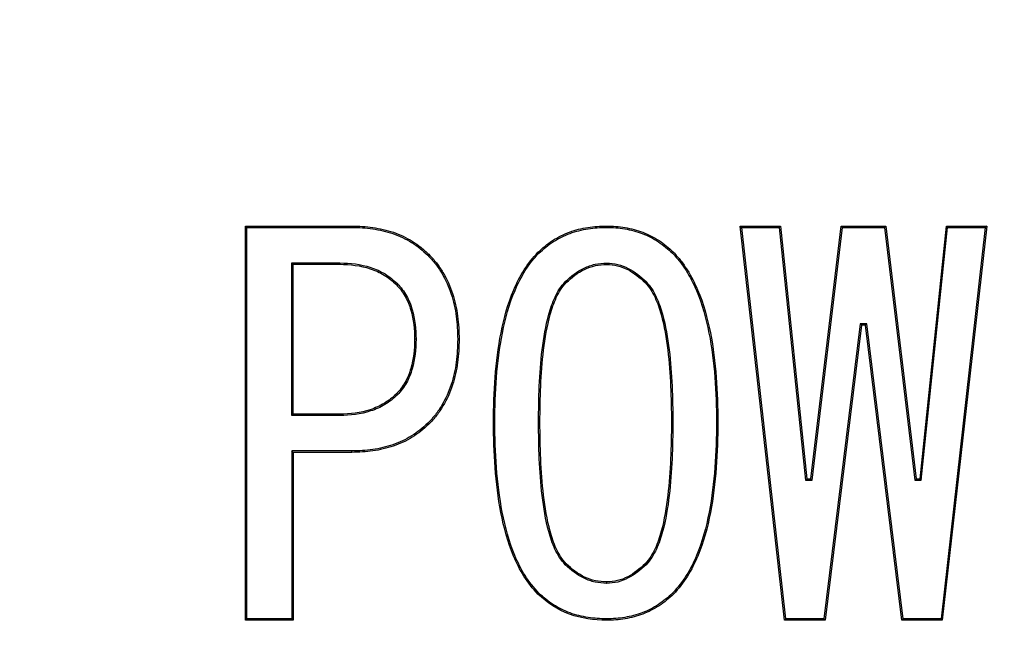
# Model space of a CAD drawing. Header units: millimetres. Extents: x 19 to 819, y 19 to 629.
# Tile 7 of 17: x 234.56 to 239.51, y 208.93 to 212.03. Entities that reach past the tile are written whole.
import ezdxf

# ---------------------------------------------------------------- set-up
doc = ezdxf.new("R2010")
doc.units = ezdxf.units.MM
doc.header["$LTSCALE"] = 3
doc.linetypes.add('SLD-Center', pattern=[19.05, 15.24, -1.27, 1.27, -1.27])
doc.linetypes.add('SLD-Solid', pattern=[0])
doc.layers.add('CENTER', color=40, linetype='SLD-Center')
doc.layers.add('DIMENSIONS', color=140, linetype='SLD-Solid', lineweight=25)
doc.styles.add('SLDTEXTSTYLE0', font='TXT', dxfattribs={"width": 0.7})
doc.dimstyles.new('SLDDIMSTYLE3', dxfattribs={"dimtxt": 6.474023, "dimasz": 9.906, "dimexe": 0, "dimexo": 0.0625, "dimgap": 1.618506, "dimtad": 0, "dimtih": 1, "dimtoh": 1, "dimdec": 4, "dimlfac": 3, "dimzin": 12, "dimdsep": 46, "dimtxsty": 'SLDTEXTSTYLE0', "dimsah": 1, "dimcen": 0.09, "dimadec": 0, "dimazin": 3, "dimtfac": 1, "dimtdec": 0, "dimtofl": 0, "dimtmove": 0, "dimatfit": 3, "dimfxl": 0, "dimfrac": 2, "dimtolj": 1, "dimtzin": 12, "dimarcsym": 0})
doc.dimstyles.new('SLDDIMSTYLE4', dxfattribs={"dimtxt": 6.474023, "dimasz": 9.906, "dimexe": 0, "dimexo": 0.0625, "dimgap": 1.618506, "dimtad": 0, "dimtih": 1, "dimtoh": 1, "dimrnd": 1e-09, "dimzin": 4, "dimdsep": 46, "dimtxsty": 'SLDTEXTSTYLE0', "dimsah": 1, "dimcen": 0, "dimadec": 0, "dimazin": 1, "dimtfac": 1, "dimtofl": 0, "dimtmove": 0, "dimatfit": 3, "dimfxl": 0, "dimfrac": 2, "dimtolj": 1, "dimtzin": 12, "dimarcsym": 0})

# ---------------------------------------------------------------- blocks, each defined once
blk = doc.blocks.new('_D_5')
at = {"layer": 'DIMENSIONS'}
for p, q in [((256.0886, 225.4936), (301.3953, 251.6514)), ((222.4782, 167.2786), (222.4782, 114.963))]:
    blk.add_line(p, q, dxfattribs=at)
for start, end in [(334.68049, 30), (270, 326.374668)]:
    blk.add_arc((222.4782, 206.0886), 81.6006, start, end, dxfattribs=at)
for points in [[(293.1464, 246.8889), (296.2091, 237.3458), (298.9359, 238.7077)], [(222.4782, 124.488), (232.4581, 123.5648), (232.2741, 126.6072)]]:
    blk.add_solid(points, dxfattribs=at)
at = {"layer": 'DIMENSIONS', "insert": (283.2069, 169.0871), "char_height": 6.35, "attachment_point": 1, "style": 'SLDTEXTSTYLE0'}
blk.add_mtext('120°', dxfattribs=at)
blk = doc.blocks.new('_D_6')
at = {"layer": 'DIMENSIONS'}
for p, q in [((199.2107, 179.9424), (160.1729, 136.0748)), ((114.6161, 145.4763), (112.4421, 145.4763)), ((112.4421, 145.4763), (112.4421, 135.187)), ((133.8542, 145.4763), (136.0282, 145.4763)), ((136.0282, 145.4763), (136.0282, 135.187)), ((160.1729, 136.0748), (143.5042, 136.0748)), ((112.4421, 135.187), (114.6161, 135.187)), ((136.0282, 135.187), (133.8542, 135.187))]:
    blk.add_line(p, q, dxfattribs=at)
blk.add_solid([(199.2107, 179.9424), (191.4869, 173.5554), (193.7638, 171.5292)], dxfattribs=at)
at = {"layer": 'DIMENSIONS', "char_height": 6.35, "attachment_point": 1, "style": 'SLDTEXTSTYLE0'}
for s, insert in [('%%c', (109.7287, 155.1112)), ('70.0', (119.5035, 155.1112)), ('2.76', (114.6161, 143.3726)), ('B.C.', (115.2923, 131.6339))]:
    blk.add_mtext(s, dxfattribs=dict(at, insert=insert))

msp = doc.modelspace()

# ---------------------------------------------------------------- linework, layer by layer
for p, q in [((235.690612, 209.009729), (235.690612, 210.992027)), ((235.697597, 210.985043), (235.690612, 210.992027)), ((235.690612, 210.992027), (236.226206, 210.992027)), ((235.697597, 209.016713), (235.697597, 210.985043)), ((235.697597, 210.985043), (236.226136, 210.985043)), ((236.226206, 210.992027), (236.226136, 210.985043)), ((237.507559, 210.985042), (237.507561, 210.992027)), ((238.402477, 209.009729), (238.178748, 210.992027)), ((238.178748, 210.992027), (238.186565, 210.985043)), ((238.178748, 210.992027), (238.382138, 210.992027)), ((238.408717, 209.016713), (238.186565, 210.985043)), ((238.186565, 210.985043), (238.375842, 210.985043)), ((238.382138, 210.992027), (238.375842, 210.985043)), ((238.375842, 210.985043), (238.508046, 209.713856)), ((238.382138, 210.992027), (238.514341, 209.72084)), ((238.53468, 209.72084), (238.687223, 210.992027)), ((238.540876, 209.713856), (238.693419, 210.985043)), ((238.687223, 210.992027), (238.693419, 210.985043)), ((238.687223, 210.992027), (238.910951, 210.992027)), ((238.693419, 210.985043), (238.904755, 210.985043)), ((238.910951, 210.992027), (238.904755, 210.985043)), ((238.904755, 210.985043), (239.057298, 209.713856)), ((238.910951, 210.992027), (239.063494, 209.72084)), ((239.083833, 209.72084), (239.216036, 210.992027)), ((239.090128, 209.713856), (239.222332, 210.985043)), ((239.411609, 210.985043), (239.189457, 209.016713)), ((239.419426, 210.992027), (239.195697, 209.009729)), ((239.216036, 210.992027), (239.222332, 210.985043)), ((239.216036, 210.992027), (239.419426, 210.992027)), ((239.222332, 210.985043), (239.411609, 210.985043)), ((239.419426, 210.992027), (239.411609, 210.985043)), ((236.612646, 210.849654), (236.607705, 210.844715)), ((237.161799, 210.859824), (237.166712, 210.854856)), ((237.843155, 210.859824), (237.838248, 210.854849)), ((235.924306, 210.806544), (236.165243, 210.806544)), ((235.924306, 210.03928), (235.924306, 210.806544)), ((235.924306, 210.806544), (235.93129, 210.79956)), ((235.93129, 210.046264), (235.93129, 210.79956)), ((235.93129, 210.79956), (236.165189, 210.79956)), ((236.165243, 210.806544), (236.165189, 210.79956)), ((237.50766, 210.805799), (237.507561, 210.798807)), ((236.454908, 210.70202), (236.449934, 210.697112)), ((237.299233, 210.712223), (237.304172, 210.707281)), ((237.705689, 210.712255), (237.700782, 210.707281)), ((238.782742, 210.500706), (238.599691, 209.016713)), ((238.788917, 210.493722), (238.605867, 209.009729)), ((238.788917, 210.493722), (238.782742, 210.500706)), ((238.815432, 210.500706), (238.782742, 210.500706)), ((238.809256, 210.493722), (238.788917, 210.493722)), ((238.809256, 210.493722), (238.815432, 210.500706)), ((238.992307, 209.009729), (238.809256, 210.493722)), ((238.998483, 209.016713), (238.815432, 210.500706)), ((236.548445, 210.422535), (236.54146, 210.422535)), ((236.765189, 210.422535), (236.758203, 210.422535)), ((236.454885, 210.143026), (236.449934, 210.147959)), ((235.93129, 210.046264), (235.924306, 210.03928)), ((236.165243, 210.03928), (235.924306, 210.03928)), ((236.165189, 210.046264), (235.93129, 210.046264)), ((236.165243, 210.03928), (236.165189, 210.046264)), ((236.612646, 209.995417), (236.607722, 210.000374)), ((236.93807, 210.005586), (236.945054, 210.005586)), ((237.171968, 210.005586), (237.164984, 210.005599)), ((237.839969, 210.005575), (237.832985, 210.005586)), ((238.066884, 210.005586), (238.059899, 210.005586)), ((236.226136, 209.860781), (235.924306, 209.860781)), ((235.924306, 209.860781), (235.924306, 209.016713)), ((235.93129, 209.853797), (235.924306, 209.860781)), ((235.93129, 209.853797), (235.93129, 209.009729)), ((236.226206, 209.853797), (235.93129, 209.853797)), ((236.226206, 209.853797), (236.226136, 209.860781)), ((238.514341, 209.72084), (238.508046, 209.713856)), ((238.508046, 209.713856), (238.540876, 209.713856)), ((238.514341, 209.72084), (238.53468, 209.72084)), ((238.53468, 209.72084), (238.540876, 209.713856)), ((239.063494, 209.72084), (239.057298, 209.713856)), ((239.057298, 209.713856), (239.090128, 209.713856)), ((239.063494, 209.72084), (239.083833, 209.72084)), ((239.083833, 209.72084), (239.090128, 209.713856)), ((237.299194, 209.288818), (237.304172, 209.293722)), ((237.705729, 209.288785), (237.700782, 209.293722)), ((237.50766, 209.195204), (237.507561, 209.202196)), ((237.843155, 209.141179), (237.838222, 209.146129)), ((235.690612, 209.009729), (235.697597, 209.016713)), ((235.93129, 209.009729), (235.690612, 209.009729)), ((235.924306, 209.016713), (235.697597, 209.016713)), ((235.93129, 209.009729), (235.924306, 209.016713)), ((237.507561, 209.009729), (237.507559, 209.016714)), ((238.408717, 209.016713), (238.402477, 209.009729)), ((238.605867, 209.009729), (238.402477, 209.009729)), ((238.599691, 209.016713), (238.408717, 209.016713)), ((238.605867, 209.009729), (238.599691, 209.016713)), ((238.992307, 209.009729), (238.998483, 209.016713)), ((239.195697, 209.009729), (238.992307, 209.009729)), ((239.189457, 209.016713), (238.998483, 209.016713)), ((239.195697, 209.009729), (239.189457, 209.016713))]:
    msp.add_line(p, q)
at = {"flags": 128}
msp.add_lwpolyline([(237.161799, 209.141179), (237.164564, 209.143948), (237.166737, 209.146122)], dxfattribs=at)
msp.add_circle((222.478193, 206.088637), 50)
for points, knots in [([(236.226136, 210.985043), (236.261407, 210.984336), (236.296062, 210.982817), (236.365134, 210.97253), (236.399267, 210.964987), (236.465015, 210.942359), (236.496498, 210.927363), (236.540983, 210.899997), (236.555392, 210.890198), (236.582305, 210.868703), (236.594917, 210.856804), (236.607705, 210.844715)], [0, 0, 0, 0, 0.00010368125, 0.00010368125, 0.000207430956, 0.000207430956, 0.000311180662, 0.000311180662, 0.000363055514, 0.000363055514, 0.000414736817, 0.000414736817, 0.000414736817, 0.000414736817]), ([(236.226206, 210.992027), (236.261461, 210.991322), (236.296729, 210.989779), (236.366502, 210.979388), (236.401066, 210.971754), (236.467762, 210.9488), (236.499766, 210.933553), (236.544839, 210.905825), (236.559468, 210.895881), (236.586996, 210.873895), (236.599823, 210.861777), (236.612646, 210.849654)], [0.001692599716, 0.001692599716, 0.001692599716, 0.001692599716, 0.001798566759, 0.001798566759, 0.001904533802, 0.001904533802, 0.002010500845, 0.002010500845, 0.002063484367, 0.002063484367, 0.002116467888, 0.002116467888, 0.002116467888, 0.002116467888]), ([(237.161799, 210.859824), (237.184891, 210.881493), (237.208876, 210.902489), (237.262376, 210.936558), (237.291122, 210.950318), (237.350593, 210.972384), (237.381525, 210.979839), (237.444156, 210.989972), (237.47584, 210.991528), (237.507561, 210.992027)], [0.001520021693, 0.001520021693, 0.001520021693, 0.001520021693, 0.001615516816, 0.001615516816, 0.00171101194, 0.00171101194, 0.001806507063, 0.001806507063, 0.001902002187, 0.001902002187, 0.001902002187, 0.001902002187]), ([(237.166712, 210.854856), (237.189763, 210.876482), (237.213148, 210.896929), (237.265657, 210.930368), (237.293969, 210.943925), (237.352604, 210.965681), (237.382968, 210.972998), (237.444907, 210.983019), (237.475833, 210.98454), (237.507559, 210.985042)], [0, 0, 0, 0, 0.000092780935, 0.000092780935, 0.000185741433, 0.000185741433, 0.00027870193, 0.00027870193, 0.000371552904, 0.000371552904, 0.000371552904, 0.000371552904]), ([(237.507559, 210.985042), (237.538473, 210.984532), (237.568544, 210.982917), (237.628755, 210.97253), (237.658236, 210.964956), (237.715022, 210.942996), (237.742458, 210.92936), (237.793062, 210.896106), (237.815741, 210.875852), (237.838248, 210.854849)], [0, 0, 0, 0, 0.000091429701, 0.000091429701, 0.000182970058, 0.000182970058, 0.000274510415, 0.000274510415, 0.000365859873, 0.000365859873, 0.000365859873, 0.000365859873]), ([(237.507561, 210.992027), (237.538474, 210.99152), (237.569354, 210.989865), (237.630284, 210.979353), (237.660324, 210.971636), (237.717972, 210.949344), (237.745801, 210.935521), (237.797443, 210.901584), (237.82061, 210.880865), (237.843155, 210.859824)], [0.001484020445, 0.001484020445, 0.001484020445, 0.001484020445, 0.001577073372, 0.001577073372, 0.001670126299, 0.001670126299, 0.001763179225, 0.001763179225, 0.001856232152, 0.001856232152, 0.001856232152, 0.001856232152]), ([(236.607705, 210.844715), (236.621024, 210.830613), (236.634104, 210.816726), (236.657529, 210.786854), (236.668146, 210.770814), (236.697816, 210.721464), (236.71359, 210.686475), (236.737214, 210.613479), (236.74553, 210.575784), (236.756203, 210.499665), (236.757532, 210.46133), (236.758203, 210.422535)], [0, 0, 0, 0, 0.000056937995, 0.000056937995, 0.000114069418, 0.000114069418, 0.000228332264, 0.000228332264, 0.00034259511, 0.00034259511, 0.00045673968, 0.00045673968, 0.00045673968, 0.00045673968]), ([(236.612646, 210.849654), (236.625991, 210.835526), (236.639324, 210.821387), (236.663261, 210.790863), (236.674012, 210.774611), (236.70404, 210.724665), (236.720091, 210.68907), (236.744002, 210.615185), (236.752393, 210.577132), (236.763178, 210.500217), (236.764519, 210.461338), (236.765189, 210.422535)], [0.001865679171, 0.001865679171, 0.001865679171, 0.001865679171, 0.001924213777, 0.001924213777, 0.001982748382, 0.001982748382, 0.002099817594, 0.002099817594, 0.002216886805, 0.002216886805, 0.002333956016, 0.002333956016, 0.002333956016, 0.002333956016]), ([(236.93807, 210.005586), (236.938741, 210.155949), (236.946833, 210.307291), (236.990615, 210.528889), (237.010469, 210.601942), (237.069612, 210.740474), (237.109639, 210.805451), (237.161799, 210.859824)], [0, 0, 0, 0, 0.5, 0.5, 0.75, 0.75, 1, 1, 1, 1]), ([(236.945054, 210.005586), (236.945725, 210.15578), (236.953797, 210.306507), (236.997412, 210.527256), (237.017078, 210.599635), (237.061157, 210.702881), (237.077811, 210.736213), (237.107753, 210.783399), (237.118349, 210.798786), (237.141127, 210.827912), (237.153673, 210.841262), (237.166712, 210.854856)], [0, 0, 0, 0, 0.00044855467, 0.00044855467, 0.00067284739, 0.00067284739, 0.000784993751, 0.000784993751, 0.000841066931, 0.000841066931, 0.00089695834, 0.00089695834, 0.00089695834, 0.00089695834]), ([(237.838248, 210.854849), (237.851285, 210.841258), (237.863828, 210.82791), (237.886604, 210.798787), (237.8972, 210.783401), (237.92714, 210.736216), (237.943808, 210.70289), (237.987832, 210.599633), (238.007638, 210.527192), (238.051126, 210.306656), (238.059229, 210.155655), (238.059899, 210.005586)], [0, 0, 0, 0, 0.000055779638, 0.000055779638, 0.000111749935, 0.000111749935, 0.000223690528, 0.000223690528, 0.000447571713, 0.000447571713, 0.000895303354, 0.000895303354, 0.000895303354, 0.000895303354]), ([(237.843155, 210.859824), (237.856194, 210.846231), (237.869098, 210.832507), (237.892297, 210.802845), (237.902992, 210.787308), (237.933248, 210.739626), (237.950139, 210.705848), (237.994442, 210.601936), (238.01442, 210.528899), (238.058121, 210.307285), (238.066213, 210.155942), (238.066884, 210.005586)], [0.003616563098, 0.003616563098, 0.003616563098, 0.003616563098, 0.003673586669, 0.003673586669, 0.00373061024, 0.00373061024, 0.003844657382, 0.003844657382, 0.004072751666, 0.004072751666, 0.004528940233, 0.004528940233, 0.004528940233, 0.004528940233]), ([(236.165189, 210.79956), (236.21685, 210.798755), (236.269176, 210.7936), (236.34297, 210.769067), (236.366737, 210.758421), (236.411072, 210.731502), (236.431124, 210.714988), (236.449934, 210.697112)], [0, 0, 0, 0, 0.000155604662, 0.000155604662, 0.000233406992, 0.000233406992, 0.000311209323, 0.000311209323, 0.000311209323, 0.000311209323]), ([(236.165243, 210.806544), (236.165261, 210.806544), (236.165279, 210.806543), (236.165298, 210.806543), (236.217222, 210.805735), (236.270538, 210.800507), (236.345594, 210.775555), (236.369969, 210.764629), (236.41509, 210.737234), (236.435875, 210.720107), (236.454745, 210.702175), (236.4548, 210.702123), (236.454854, 210.702071), (236.454908, 210.70202)], [0, 0, 0, 0, 0.000000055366, 0.000000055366, 0.000000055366, 0.000158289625, 0.000158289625, 0.000237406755, 0.000237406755, 0.000316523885, 0.000316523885, 0.000316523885, 0.000316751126, 0.000316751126, 0.000316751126, 0.000316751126]), ([(237.299233, 210.712223), (237.299274, 210.712261), (237.299314, 210.7123), (237.299355, 210.712338), (237.32715, 210.738815), (237.35824, 210.763604), (237.411375, 210.78868), (237.429991, 210.795219), (237.468369, 210.803752), (237.488254, 210.805115), (237.507315, 210.805786), (237.50743, 210.80579), (237.507545, 210.805794), (237.50766, 210.805799)], [0, 0, 0, 0, 0.000000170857, 0.000000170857, 0.000000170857, 0.000117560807, 0.000117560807, 0.000176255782, 0.000176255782, 0.000234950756, 0.000234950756, 0.000234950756, 0.000235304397, 0.000235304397, 0.000235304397, 0.000235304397]), ([(237.304172, 210.707281), (237.331746, 210.733547), (237.362097, 210.757702), (237.413918, 210.782157), (237.432048, 210.788521), (237.469343, 210.796814), (237.488499, 210.798135), (237.507561, 210.798807)], [0, 0, 0, 0, 0.000114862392, 0.000114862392, 0.000172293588, 0.000172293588, 0.000229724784, 0.000229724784, 0.000229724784, 0.000229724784]), ([(237.507561, 210.798807), (237.525888, 210.797644), (237.544212, 210.796453), (237.579661, 210.787912), (237.596815, 210.780901), (237.645901, 210.756007), (237.67396, 210.732184), (237.700782, 210.707281)], [0, 0, 0, 0, 0.00005406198, 0.00005406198, 0.000108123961, 0.000108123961, 0.000216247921, 0.000216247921, 0.000216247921, 0.000216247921]), ([(237.50766, 210.805799), (237.507774, 210.805791), (237.507889, 210.805784), (237.508004, 210.805777), (237.526267, 210.804618), (237.545148, 210.803411), (237.581998, 210.794533), (237.599601, 210.787319), (237.649807, 210.761857), (237.678764, 210.737254), (237.705534, 210.7124), (237.705586, 210.712351), (237.705637, 210.712303), (237.705689, 210.712255)], [0, 0, 0, 0, 0.000000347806, 0.000000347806, 0.000000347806, 0.000055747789, 0.000055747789, 0.000111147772, 0.000111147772, 0.000221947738, 0.000221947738, 0.000221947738, 0.000222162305, 0.000222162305, 0.000222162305, 0.000222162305]), ([(236.449934, 210.697112), (236.466773, 210.678917), (236.482125, 210.659384), (236.506565, 210.616282), (236.515603, 210.593081), (236.536745, 210.521878), (236.540445, 210.471898), (236.54146, 210.422535)], [0, 0, 0, 0, 0.000073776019, 0.000073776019, 0.000147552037, 0.000147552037, 0.000295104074, 0.000295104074, 0.000295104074, 0.000295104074]), ([(236.454908, 210.70202), (236.454959, 210.701965), (236.45501, 210.70191), (236.45506, 210.701855), (236.472002, 210.68355), (236.487942, 210.663285), (236.512899, 210.619271), (236.522185, 210.595453), (236.543668, 210.523098), (236.547426, 210.472097), (236.548442, 210.422679), (236.548443, 210.422631), (236.548444, 210.422583), (236.548445, 210.422535)], [0, 0, 0, 0, 0.00000022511, 0.00000022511, 0.00000022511, 0.000075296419, 0.000075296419, 0.000150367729, 0.000150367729, 0.000300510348, 0.000300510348, 0.000300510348, 0.000300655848, 0.000300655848, 0.000300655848, 0.000300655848]), ([(237.164984, 210.005599), (237.1652, 210.126747), (237.168524, 210.248358), (237.190405, 210.42938), (237.200232, 210.489647), (237.2252, 210.57786), (237.234616, 210.607086), (237.254459, 210.648929), (237.261902, 210.662308), (237.278211, 210.688636), (237.288673, 210.701151), (237.299117, 210.712101), (237.299156, 210.712142), (237.299195, 210.712182), (237.299233, 210.712223)], [0, 0, 0, 0, 0.000366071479, 0.000366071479, 0.000549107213, 0.000549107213, 0.00064062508, 0.00064062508, 0.000686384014, 0.000686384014, 0.000732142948, 0.000732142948, 0.000732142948, 0.000732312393, 0.000732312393, 0.000732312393, 0.000732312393]), ([(237.171968, 210.005586), (237.172184, 210.126576), (237.175513, 210.247977), (237.197311, 210.428314), (237.207107, 210.488294), (237.231843, 210.575683), (237.241179, 210.604626), (237.260643, 210.645671), (237.268007, 210.658901), (237.283981, 210.684689), (237.293681, 210.696283), (237.304172, 210.707281)], [0, 0, 0, 0, 0.000363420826, 0.000363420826, 0.000545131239, 0.000545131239, 0.000635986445, 0.000635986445, 0.000681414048, 0.000681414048, 0.000726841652, 0.000726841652, 0.000726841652, 0.000726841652]), ([(237.700782, 210.707281), (237.711272, 210.696283), (237.720972, 210.684689), (237.736947, 210.658901), (237.74431, 210.645671), (237.763774, 210.604626), (237.773111, 210.575683), (237.797846, 210.488294), (237.807642, 210.428314), (237.82944, 210.247977), (237.83277, 210.126576), (237.832985, 210.005586)], [0, 0, 0, 0, 0.000045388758, 0.000045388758, 0.000090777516, 0.000090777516, 0.000181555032, 0.000181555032, 0.000363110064, 0.000363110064, 0.000726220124, 0.000726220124, 0.000726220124, 0.000726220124]), ([(237.705689, 210.712255), (237.705738, 210.712204), (237.705787, 210.712152), (237.705836, 210.712101), (237.716281, 210.701151), (237.726742, 210.688636), (237.743052, 210.662308), (237.750495, 210.648929), (237.770337, 210.607086), (237.779753, 210.57786), (237.804722, 210.489647), (237.814548, 210.42938), (237.836429, 210.248358), (237.839754, 210.126747), (237.839969, 210.005599), (237.839969, 210.005591), (237.839969, 210.005583), (237.839969, 210.005575)], [0.000000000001, 0.000000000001, 0.000000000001, 0.000000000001, 0.00000021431, 0.00000021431, 0.00000021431, 0.000045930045, 0.000045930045, 0.00009164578, 0.00009164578, 0.000183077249, 0.000183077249, 0.000365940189, 0.000365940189, 0.000731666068, 0.000731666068, 0.000731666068, 0.000731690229, 0.000731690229, 0.000731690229, 0.000731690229]), ([(236.54146, 210.422535), (236.540445, 210.373173), (236.536745, 210.323192), (236.515603, 210.25199), (236.506565, 210.228789), (236.482125, 210.185686), (236.466773, 210.166153), (236.449934, 210.147959)], [0, 0, 0, 0, 0.000148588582, 0.000148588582, 0.000222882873, 0.000222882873, 0.000297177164, 0.000297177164, 0.000297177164, 0.000297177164]), ([(236.548445, 210.422535), (236.548444, 210.422487), (236.548443, 210.42244), (236.548442, 210.422392), (236.547426, 210.372974), (236.543668, 210.321972), (236.522185, 210.249618), (236.512899, 210.225799), (236.487942, 210.181786), (236.472002, 210.161521), (236.45506, 210.143215), (236.455002, 210.143152), (236.454943, 210.143089), (236.454885, 210.143026)], [0, 0, 0, 0, 0.000000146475, 0.000000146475, 0.000000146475, 0.000151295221, 0.000151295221, 0.000226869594, 0.000226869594, 0.000302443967, 0.000302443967, 0.000302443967, 0.000302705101, 0.000302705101, 0.000302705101, 0.000302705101]), ([(236.758203, 210.422535), (236.757532, 210.383741), (236.756203, 210.345406), (236.74553, 210.269287), (236.737214, 210.231592), (236.71359, 210.158596), (236.697816, 210.123607), (236.668146, 210.074257), (236.657529, 210.058217), (236.634109, 210.028351), (236.621036, 210.01447), (236.607722, 210.000374)], [0, 0, 0, 0, 0.000115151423, 0.000115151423, 0.000230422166, 0.000230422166, 0.000345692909, 0.000345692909, 0.000403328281, 0.000403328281, 0.00046074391, 0.00046074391, 0.00046074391, 0.00046074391]), ([(236.765189, 210.422535), (236.764519, 210.383733), (236.763178, 210.344854), (236.752393, 210.267939), (236.744002, 210.229886), (236.720091, 210.156001), (236.70404, 210.120406), (236.674012, 210.070459), (236.663261, 210.054208), (236.639324, 210.023683), (236.625991, 210.009545), (236.612646, 209.995417)], [0.001862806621, 0.001862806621, 0.001862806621, 0.001862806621, 0.001979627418, 0.001979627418, 0.002096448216, 0.002096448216, 0.002213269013, 0.002213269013, 0.002271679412, 0.002271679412, 0.00233008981, 0.00233008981, 0.00233008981, 0.00233008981]), ([(236.449934, 210.147959), (236.430979, 210.130294), (236.410897, 210.113887), (236.366666, 210.086899), (236.342755, 210.076672), (236.269003, 210.052308), (236.21682, 210.047065), (236.165189, 210.046264)], [0, 0, 0, 0, 0.000077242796, 0.000077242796, 0.000154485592, 0.000154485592, 0.000308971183, 0.000308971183, 0.000308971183, 0.000308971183]), ([(236.454885, 210.143026), (236.454822, 210.142967), (236.454759, 210.142908), (236.454696, 210.142849), (236.435674, 210.125123), (236.414932, 210.108167), (236.369906, 210.080695), (236.345306, 210.07016), (236.270473, 210.045438), (236.21711, 210.040085), (236.165297, 210.039281), (236.165279, 210.039281), (236.165261, 210.03928), (236.165243, 210.03928)], [0, 0, 0, 0, 0.000000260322, 0.000000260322, 0.000000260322, 0.000078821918, 0.000078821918, 0.000157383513, 0.000157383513, 0.000314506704, 0.000314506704, 0.000314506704, 0.000314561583, 0.000314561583, 0.000314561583, 0.000314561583]), ([(236.607722, 210.000374), (236.582022, 209.976429), (236.555562, 209.954471), (236.49642, 209.917958), (236.464869, 209.903376), (236.399037, 209.880863), (236.365009, 209.873268), (236.295991, 209.863009), (236.261377, 209.861486), (236.226136, 209.860781)], [0, 0, 0, 0, 0.000103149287, 0.000103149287, 0.00020651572, 0.00020651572, 0.000309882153, 0.000309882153, 0.000413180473, 0.000413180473, 0.000413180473, 0.000413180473]), ([(236.612646, 209.995417), (236.586862, 209.971381), (236.559687, 209.948809), (236.499696, 209.911772), (236.467555, 209.896914), (236.40087, 209.874108), (236.366372, 209.866409), (236.296659, 209.856047), (236.26143, 209.8545), (236.226206, 209.853797)], [0.001713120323, 0.001713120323, 0.001713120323, 0.001713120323, 0.001819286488, 0.001819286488, 0.001925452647, 0.001925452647, 0.002031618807, 0.002031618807, 0.002137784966, 0.002137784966, 0.002137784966, 0.002137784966]), ([(237.161799, 209.141179), (237.135649, 209.168871), (237.111659, 209.198577), (237.071034, 209.262949), (237.054078, 209.297173), (237.009889, 209.402473), (236.990251, 209.476446), (236.946715, 209.7006), (236.938737, 209.85358), (236.93807, 210.005586)], [0, 0, 0, 0, 0.125, 0.125, 0.25, 0.25, 0.5, 0.5, 1, 1, 1, 1]), ([(237.166737, 209.146122), (237.140803, 209.173601), (237.117297, 209.202729), (237.077173, 209.266309), (237.060405, 209.300143), (237.016554, 209.404639), (236.997054, 209.478048), (236.953678, 209.701381), (236.945721, 209.853737), (236.945054, 210.005586)], [0, 0, 0, 0, 0.000112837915, 0.000112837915, 0.000225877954, 0.000225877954, 0.000451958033, 0.000451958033, 0.000904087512, 0.000904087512, 0.000904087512, 0.000904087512]), ([(237.299194, 209.288818), (237.299144, 209.288872), (237.299094, 209.288926), (237.299043, 209.288981), (237.288641, 209.300231), (237.278147, 209.312727), (237.261374, 209.339405), (237.254078, 209.353183), (237.234335, 209.39567), (237.224668, 209.425266), (237.20006, 209.514976), (237.190253, 209.575966), (237.168473, 209.759506), (237.165188, 209.882763), (237.164984, 210.005575), (237.164984, 210.005583), (237.164984, 210.005591), (237.164984, 210.005599)], [0.000000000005, 0.000000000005, 0.000000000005, 0.000000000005, 0.00000022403, 0.00000022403, 0.00000022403, 0.00004657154, 0.00004657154, 0.000092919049, 0.000092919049, 0.000185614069, 0.000185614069, 0.000371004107, 0.000371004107, 0.000741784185, 0.000741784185, 0.000741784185, 0.000741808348, 0.000741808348, 0.000741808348, 0.000741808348]), ([(237.304172, 209.293722), (237.293737, 209.305007), (237.283852, 209.316774), (237.267495, 209.342791), (237.260299, 209.356369), (237.240894, 209.398128), (237.231319, 209.427422), (237.206965, 209.516207), (237.197162, 209.577016), (237.175463, 209.759873), (237.172171, 209.882934), (237.171968, 210.005586)], [0, 0, 0, 0, 0.00004603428, 0.00004603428, 0.000092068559, 0.000092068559, 0.000184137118, 0.000184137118, 0.000368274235, 0.000368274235, 0.000736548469, 0.000736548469, 0.000736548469, 0.000736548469]), ([(237.832985, 210.005586), (237.832782, 209.882934), (237.829491, 209.759873), (237.807792, 209.577016), (237.797989, 209.516207), (237.773635, 209.427422), (237.764059, 209.398128), (237.744654, 209.356369), (237.737458, 209.342791), (237.721102, 209.316774), (237.711217, 209.305007), (237.700782, 209.293722)], [0, 0, 0, 0, 0.000368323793, 0.000368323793, 0.000552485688, 0.000552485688, 0.000644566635, 0.000644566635, 0.000690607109, 0.000690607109, 0.000736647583, 0.000736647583, 0.000736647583, 0.000736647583]), ([(237.839969, 210.005575), (237.839766, 209.882763), (237.83648, 209.759506), (237.8147, 209.575966), (237.804893, 209.514976), (237.780285, 209.425266), (237.770618, 209.39567), (237.750875, 209.353183), (237.743579, 209.339405), (237.726807, 209.312727), (237.716313, 209.300231), (237.70591, 209.288981), (237.70585, 209.288915), (237.705789, 209.28885), (237.705729, 209.288785)], [0, 0, 0, 0, 0.000370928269, 0.000370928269, 0.000556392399, 0.000556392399, 0.000649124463, 0.000649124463, 0.000695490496, 0.000695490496, 0.000741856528, 0.000741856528, 0.000741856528, 0.000742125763, 0.000742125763, 0.000742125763, 0.000742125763]), ([(238.059899, 210.005586), (238.059233, 209.853848), (238.051216, 209.70125), (238.008009, 209.478101), (237.988357, 209.404643), (237.944558, 209.300133), (237.927779, 209.266306), (237.887657, 209.202731), (237.864154, 209.173605), (237.838222, 209.146129)], [0, 0, 0, 0, 0.000453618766, 0.000453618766, 0.000680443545, 0.000680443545, 0.000793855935, 0.000793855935, 0.000907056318, 0.000907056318, 0.000907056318, 0.000907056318]), ([(238.066884, 210.005586), (238.066217, 209.853582), (238.058207, 209.700614), (238.0148, 209.476433), (237.995022, 209.402479), (237.950887, 209.297166), (237.933917, 209.262946), (237.893294, 209.198576), (237.869304, 209.16887), (237.843155, 209.141179)], [0.003693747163, 0.003693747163, 0.003693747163, 0.003693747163, 0.004152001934, 0.004152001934, 0.004381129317, 0.004381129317, 0.004495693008, 0.004495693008, 0.004610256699, 0.004610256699, 0.004610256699, 0.004610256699]), ([(237.50766, 209.195204), (237.507545, 209.195208), (237.50743, 209.195213), (237.507315, 209.195217), (237.488254, 209.195888), (237.468369, 209.197251), (237.429991, 209.205784), (237.411375, 209.212323), (237.35824, 209.237399), (237.32715, 209.262188), (237.299355, 209.288665), (237.299301, 209.288716), (237.299248, 209.288767), (237.299194, 209.288818)], [0, 0, 0, 0, 0.000000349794, 0.000000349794, 0.000000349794, 0.000058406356, 0.000058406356, 0.000116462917, 0.000116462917, 0.000232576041, 0.000232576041, 0.000232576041, 0.000232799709, 0.000232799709, 0.000232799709, 0.000232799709]), ([(237.507561, 209.202196), (237.488499, 209.202868), (237.469343, 209.204189), (237.432048, 209.212482), (237.413918, 209.218846), (237.362097, 209.243301), (237.331746, 209.267456), (237.304172, 209.293722)], [0, 0, 0, 0, 0.000056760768, 0.000056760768, 0.000113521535, 0.000113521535, 0.00022704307, 0.00022704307, 0.00022704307, 0.00022704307]), ([(237.700782, 209.293722), (237.67396, 209.268819), (237.645901, 209.244996), (237.596815, 209.220102), (237.579661, 209.213091), (237.544212, 209.20455), (237.525888, 209.203359), (237.507561, 209.202196)], [0, 0, 0, 0, 0.00010991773, 0.00010991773, 0.000164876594, 0.000164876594, 0.000219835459, 0.000219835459, 0.000219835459, 0.000219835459]), ([(237.705729, 209.288785), (237.705664, 209.288724), (237.705599, 209.288664), (237.705534, 209.288603), (237.678764, 209.263749), (237.649807, 209.239146), (237.599601, 209.213684), (237.581998, 209.20647), (237.545148, 209.197592), (237.526267, 209.196384), (237.508004, 209.195226), (237.507889, 209.195219), (237.507774, 209.195212), (237.50766, 209.195204)], [0, 0, 0, 0, 0.000000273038, 0.000000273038, 0.000000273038, 0.000112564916, 0.000112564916, 0.000168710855, 0.000168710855, 0.000224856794, 0.000224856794, 0.000224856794, 0.000225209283, 0.000225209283, 0.000225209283, 0.000225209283]), ([(237.507559, 209.016714), (237.475872, 209.017221), (237.444942, 209.018706), (237.383104, 209.028748), (237.352615, 209.035982), (237.293989, 209.057252), (237.26585, 209.071045), (237.213163, 209.104315), (237.189728, 209.124457), (237.166737, 209.146122)], [0, 0, 0, 0, 0.000093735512, 0.000093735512, 0.000187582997, 0.000187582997, 0.000281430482, 0.000281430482, 0.000375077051, 0.000375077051, 0.000375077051, 0.000375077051]), ([(237.838222, 209.146129), (237.815773, 209.125085), (237.793064, 209.105124), (237.742262, 209.072056), (237.71499, 209.058179), (237.65824, 209.036674), (237.628613, 209.029219), (237.56851, 209.018805), (237.538434, 209.017229), (237.507559, 209.016714)], [0, 0, 0, 0, 0.00009027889, 0.00009027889, 0.00018076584, 0.00018076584, 0.00027125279, 0.00027125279, 0.000361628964, 0.000361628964, 0.000361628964, 0.000361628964]), ([(237.507561, 209.009729), (237.444192, 209.010738), (237.380484, 209.018441), (237.261356, 209.061662), (237.207883, 209.097737), (237.161799, 209.141179)], [0, 0, 0, 0, 0.5, 0.5, 1, 1, 1, 1]), ([(237.843155, 209.141179), (237.820663, 209.12009), (237.797376, 209.099598), (237.745629, 209.065913), (237.717956, 209.051834), (237.660224, 209.029958), (237.630164, 209.0224), (237.569307, 209.011854), (237.538437, 209.010241), (237.507561, 209.009729)], [0.001498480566, 0.001498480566, 0.001498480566, 0.001498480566, 0.001591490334, 0.001591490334, 0.001684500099, 0.001684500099, 0.001777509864, 0.001777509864, 0.001870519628, 0.001870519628, 0.001870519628, 0.001870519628])]:
    msp.add_open_spline(points, degree=3, knots=knots)
at = {"layer": 'CENTER', "linetype": 'SLD-Center'}
msp.add_circle((222.478193, 206.088637), 35, dxfattribs=at)

# ---------------------------------------------------------------- dimensions: what is measured, and where the dimension line sits
at = {"layer": 'DIMENSIONS'}
dim = msp.add_angular_dim_2l(base=(261.022722, 134.165221), line1=((222.478193, 171.088637), (222.478193, 206.088637)), line2=((252.789083, 223.588637), (222.478193, 206.088637)), dimstyle='SLDDIMSTYLE3', dxfattribs=at)
dim.commit()
dim.dimension.update_dxf_attribs({"geometry": '_D_5', "text_midpoint": (293.578547, 166.046183), "dimtype": 162})
dim = msp.add_diameter_dim_2p(p1=(245.745682, 232.234841), p2=(199.210705, 179.942433), text='<>\\PB.C.', dimstyle='SLDDIMSTYLE4', dxfattribs=at)
dim.commit()
dim.dimension.update_dxf_attribs({"geometry": '_D_6', "text_midpoint": (124.235173, 139.42032), "dimtype": 163})

doc.saveas('drawing.dxf')
